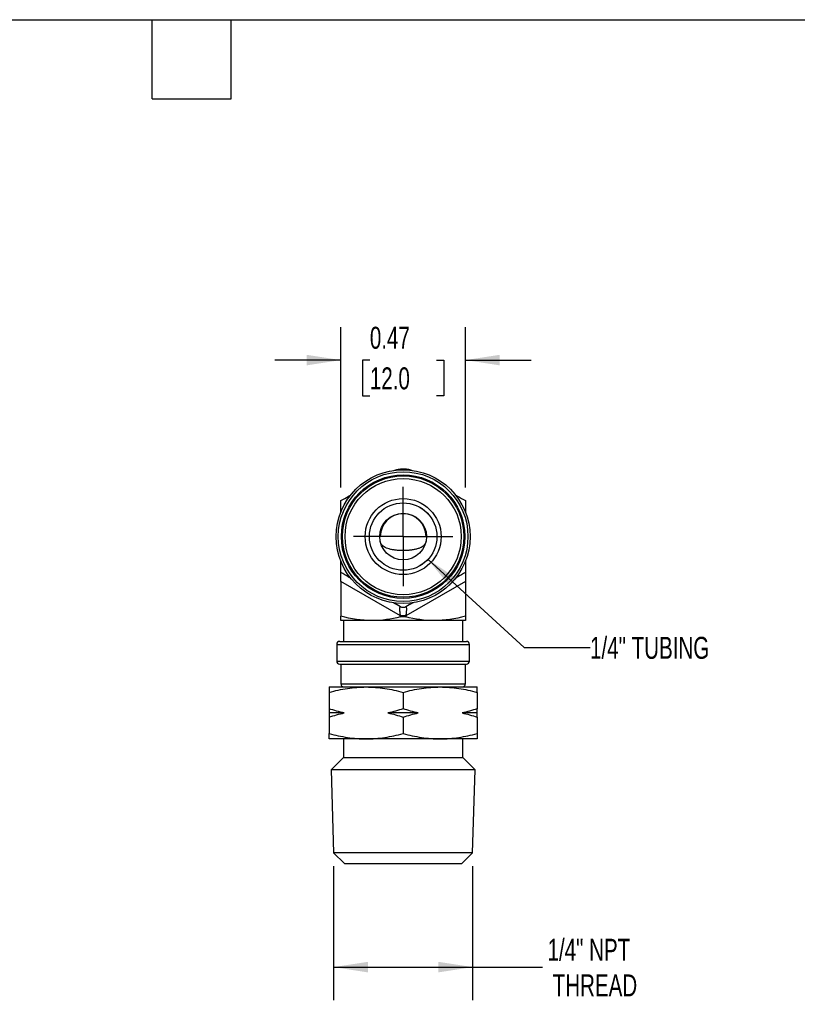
# Model space of a CAD drawing. Header units: inches. Extents: x 0.2 to 10.8, y 0.2 to 8.2.
# Tile 3 of 4: x 4.8 to 7.8, y 4.5 to 8.2. Entities that reach past the tile are written whole.
import ezdxf

# ---------------------------------------------------------------- set-up
doc = ezdxf.new("R2010")
doc.units = ezdxf.units.IN
doc.header["$MEASUREMENT"] = 0
doc.linetypes.add('SLD-Center', pattern=[0.75, 0.6, -0.05, 0.05, -0.05])
doc.linetypes.add('SLD-Solid', pattern=[0])
doc.layers.add('CENTER', color=40, linetype='SLD-Center')
doc.layers.add('DIMENSIONS', color=140, linetype='SLD-Solid', lineweight=25)
doc.layers.add('TEXT', color=140, linetype='SLD-Solid', lineweight=25)
doc.styles.add('SLDTEXTSTYLE0', font='TXT', dxfattribs={"width": 0.7})
doc.dimstyles.new('SLDDIMSTYLE0', dxfattribs={"dimtxt": 0.084961, "dimasz": 0.13, "dimexe": 0, "dimexo": 0.0625, "dimgap": 0.02124, "dimtad": 0, "dimtih": 1, "dimtoh": 1, "dimrnd": 1e-09, "dimzin": 12, "dimdsep": 46, "dimtxsty": 'SLDTEXTSTYLE0', "dimsah": 1, "dimcen": 0.09, "dimadec": 0, "dimazin": 3, "dimtfac": 1, "dimtofl": 0, "dimtmove": 0, "dimatfit": 3, "dimfxl": 0, "dimfrac": 2, "dimtolj": 1, "dimtzin": 12, "dimarcsym": 0})
doc.dimstyles.new('SLDDIMSTYLE2', dxfattribs={"dimtxt": 0.084961, "dimasz": 0.13, "dimexe": 0, "dimexo": 0.0625, "dimgap": 0.02124, "dimtad": 0, "dimtih": 1, "dimtoh": 1, "dimrnd": 1e-09, "dimdsep": 46, "dimtxsty": 'SLDTEXTSTYLE0', "dimsah": 1, "dimcen": 0.09, "dimadec": 0, "dimazin": 2, "dimtfac": 1, "dimtmove": 0, "dimatfit": 0, "dimfxl": 0, "dimfrac": 2, "dimtolj": 1, "dimtzin": 12, "dimarcsym": 0})
doc.dimstyles.new('SLDDIMSTYLE3', dxfattribs={"dimtxt": 0.084961, "dimasz": 0.13, "dimexe": 0, "dimexo": 0.0625, "dimgap": 0.02124, "dimtad": 0, "dimtih": 1, "dimtoh": 1, "dimrnd": 1e-09, "dimzin": 12, "dimdsep": 46, "dimtxsty": 'SLDTEXTSTYLE0', "dimsah": 1, "dimcen": 0, "dimadec": 0, "dimazin": 3, "dimtfac": 1, "dimtofl": 0, "dimtmove": 0, "dimatfit": 3, "dimfxl": 0, "dimfrac": 2, "dimtolj": 1, "dimtzin": 12, "dimarcsym": 0})

# ---------------------------------------------------------------- blocks, each defined once
blk = doc.blocks.new('_D_5')
at = {"layer": 'DIMENSIONS'}
for p, q in [((6.0391, 5.0381), (6.0391, 4.5298)), ((6.5668, 5.0381), (6.5668, 4.5298)), ((6.0391, 4.6548), (6.5668, 4.6548)), ((6.5668, 4.6548), (6.8319, 4.6548))]:
    blk.add_line(p, q, dxfattribs=at)
for points in [[(6.0391, 4.6548), (6.1691, 4.6348), (6.1691, 4.6748)], [(6.5668, 4.6548), (6.4368, 4.6748), (6.4368, 4.6348)]]:
    blk.add_solid(points, dxfattribs=at)
at = {"layer": 'DIMENSIONS', "char_height": 0.08333, "attachment_point": 1, "style": 'SLDTEXTSTYLE0'}
for s, insert in [('1/4" NPT', (6.851, 4.7622)), ('THREAD', (6.8706, 4.6272))]:
    blk.add_mtext(s, dxfattribs=dict(at, insert=insert))
blk = doc.blocks.new('_D_6')
at = {"layer": 'DIMENSIONS'}
for p, q in [((6.3974, 6.2021), (6.7623, 5.8682)), ((6.7623, 5.8682), (7.0123, 5.8682))]:
    blk.add_line(p, q, dxfattribs=at)
blk.add_solid([(6.3974, 6.2021), (6.4798, 6.0996), (6.5068, 6.1291)], dxfattribs=at)
at = {"layer": 'DIMENSIONS', "insert": (7.0123, 5.9081), "char_height": 0.083333, "attachment_point": 1, "style": 'SLDTEXTSTYLE0'}
blk.add_mtext('1/4" TUBING', dxfattribs=at)
blk = doc.blocks.new('_D_7')
at = {"layer": 'DIMENSIONS'}
for p, q in [((6.0667, 6.4749), (6.0667, 7.0833)), ((6.5392, 6.4749), (6.5392, 7.0833)), ((6.0667, 6.9583), (5.8167, 6.9583)), ((6.1767, 6.9583), (6.1482, 6.9583)), ((6.1482, 6.9583), (6.1482, 6.8232)), ((6.4292, 6.9583), (6.4577, 6.9583)), ((6.4577, 6.9583), (6.4577, 6.8232)), ((6.5392, 6.9583), (6.7892, 6.9583)), ((6.1482, 6.8232), (6.1767, 6.8232)), ((6.4577, 6.8232), (6.4292, 6.8232))]:
    blk.add_line(p, q, dxfattribs=at)
for points in [[(6.0667, 6.9583), (5.9367, 6.9783), (5.9367, 6.9383)], [(6.5392, 6.9583), (6.6692, 6.9383), (6.6692, 6.9783)]]:
    blk.add_solid(points, dxfattribs=at)
at = {"layer": 'DIMENSIONS', "char_height": 0.08333, "attachment_point": 1, "style": 'SLDTEXTSTYLE0'}
for s, insert in [('0.47', (6.1767, 7.0847)), ('12.0', (6.1767, 6.9306))]:
    blk.add_mtext(s, dxfattribs=dict(at, insert=insert))
blk = doc.blocks.new('SW_CENTERMARKSYMBOL_0')
at = {"layer": 'CENTER', "color": 0}
for p, q in [((0, 0.1), (0, 0.1886)), ((0, 0), (0, 0.1)), ((-0.1, 0), (-0.1886, 0)), ((0, 0), (-0.1, 0)), ((0, 0), (0, -0.1)), ((0, 0), (0.1, 0)), ((0.1, 0), (0.1886, 0)), ((0, -0.1), (0, -0.1886))]:
    blk.add_line(p, q, dxfattribs=at)

msp = doc.modelspace()

# ---------------------------------------------------------------- linework, layer by layer
for p, q in [((6.2162, 6.2885), (6.2144, 6.2885)), ((6.3915, 6.2885), (6.3897, 6.2885)), ((6.2931, 5.9873), (6.0667, 6.118)), ((6.0667, 6.118), (6.0667, 5.9866)), ((6.5392, 6.118), (6.3128, 5.9873)), ((6.5392, 6.118), (6.5392, 5.9866)), ((6.3128, 5.9873), (6.2931, 5.9873)), ((6.2931, 5.984), (6.2931, 5.9873)), ((6.3128, 5.9873), (6.3128, 5.984)), ((6.1848, 5.9696), (6.0667, 5.9696)), ((6.0766, 5.9696), (6.0766, 5.8908)), ((6.4211, 5.9696), (6.1848, 5.9696)), ((6.5392, 5.9696), (6.4211, 5.9696)), ((6.5293, 5.8908), (6.5293, 5.9696)), ((6.051, 5.879), (6.051, 5.816)), ((6.051, 5.879), (6.303, 5.879)), ((6.0628, 5.8908), (6.303, 5.8908)), ((6.303, 5.8908), (6.5431, 5.8908)), ((6.303, 5.879), (6.5549, 5.879)), ((6.5549, 5.816), (6.5549, 5.879)), ((6.051, 5.816), (6.303, 5.816)), ((6.0628, 5.8042), (6.303, 5.8042)), ((6.0667, 5.8042), (6.0667, 5.7294)), ((6.303, 5.816), (6.5549, 5.816)), ((6.303, 5.8042), (6.5431, 5.8042)), ((6.5392, 5.7294), (6.5392, 5.8042)), ((6.022, 5.7178), (6.1625, 5.7178)), ((6.0667, 5.7294), (6.303, 5.7294)), ((6.1625, 5.7178), (6.4434, 5.7178)), ((6.303, 5.7294), (6.5392, 5.7294)), ((6.4434, 5.7178), (6.5839, 5.7178)), ((6.022, 5.6975), (6.022, 5.6352)), ((6.303, 5.6975), (6.303, 5.6352)), ((6.5839, 5.6975), (6.5839, 5.6352)), ((6.0795, 5.6193), (6.022, 5.6193)), ((6.3604, 5.6193), (6.2455, 5.6193)), ((6.5839, 5.6193), (6.5264, 5.6193)), ((6.022, 5.6034), (6.022, 5.5412)), ((6.303, 5.6034), (6.303, 5.5412)), ((6.5839, 5.6034), (6.5839, 5.5412)), ((6.1625, 5.5209), (6.022, 5.5209)), ((6.0766, 5.5209), (6.0766, 5.45)), ((6.4434, 5.5209), (6.1625, 5.5209)), ((6.5839, 5.5209), (6.4434, 5.5209)), ((6.5293, 5.45), (6.5293, 5.5209)), ((6.0766, 5.45), (6.0298, 5.4032)), ((6.0766, 5.45), (6.5293, 5.45)), ((6.5762, 5.4032), (6.5293, 5.45)), ((6.0298, 5.4032), (6.0391, 5.0881)), ((6.0299, 5.4032), (6.0298, 5.4032)), ((6.5762, 5.4032), (6.0299, 5.4032)), ((6.5668, 5.0881), (6.5762, 5.4032)), ((6.0391, 5.0881), (6.0803, 5.0485)), ((6.0392, 5.0881), (6.0391, 5.0881)), ((6.5668, 5.0881), (6.0392, 5.0881)), ((6.5256, 5.0485), (6.5668, 5.0881)), ((6.0803, 5.0485), (6.5256, 5.0485))]:
    msp.add_line(p, q)
for radius in [0.2539, 0.2461, 0.2343, 0.2303, 0.2205, 0.1441, 0.1281, 0.128, 0.0886]:
    msp.add_circle((6.303, 6.2885), radius)
for centre, radius, start, end in [((6.303, 6.2885), 0.0868, 0, 180), ((6.0628, 5.879), 0.0118, 90, 180), ((6.5431, 5.879), 0.0118, 0, 90), ((6.0628, 5.816), 0.0118, 180, 270), ((6.5431, 5.816), 0.0118, 270, 0), ((6.0785, 5.7294), 0.0118, 180, 260.6332), ((6.5274, 5.7294), 0.0118, 279.3668, 0)]:
    msp.add_arc(centre, radius, start, end)
for points, knots in [([(6.2678, 6.5395), (6.2678, 6.5395), (6.2728, 6.5419), (6.2846, 6.5446), (6.3017, 6.5466), (6.3189, 6.545), (6.3303, 6.5428), (6.3358, 6.5402), (6.3364, 6.5399)], [0, 0, 0, 0, 0.0026566, 0.2346983, 0.5123184, 0.7377839, 0.9698721, 1, 1, 1, 1]), ([(6.0667, 6.4249), (6.0764, 6.4304), (6.0892, 6.4378), (6.1023, 6.4454), (6.1056, 6.4473)], [0, 0, 0, 0, 0.7468161, 1, 1, 1, 1]), ([(6.5012, 6.4468), (6.504, 6.4451), (6.5168, 6.4378), (6.5294, 6.4305), (6.5392, 6.4249)], [0, 0, 0, 0, 0.2246943, 1, 1, 1, 1]), ([(6.0667, 6.3798), (6.0667, 6.3835), (6.0667, 6.3986), (6.0667, 6.4136), (6.0667, 6.4249)], [0, 0, 0, 0, 0.244021, 1, 1, 1, 1]), ([(6.5392, 6.4249), (6.5392, 6.4137), (6.5392, 6.3991), (6.5392, 6.3843), (6.5392, 6.3807)], [0, 0, 0, 0, 0.760004, 1, 1, 1, 1]), ([(6.3897, 6.2709), (6.3896, 6.2704), (6.3893, 6.2681), (6.3877, 6.2637), (6.3846, 6.2577), (6.3791, 6.2521), (6.3717, 6.2474), (6.3624, 6.2434), (6.3511, 6.2401), (6.3382, 6.2377), (6.3243, 6.2361), (6.3124, 6.2354), (6.3005, 6.2353), (6.2887, 6.2356), (6.2749, 6.2367), (6.2618, 6.2386), (6.2499, 6.2414), (6.2393, 6.245), (6.2305, 6.2495), (6.2234, 6.2551), (6.2188, 6.2619), (6.2168, 6.2673), (6.2162, 6.2705), (6.2162, 6.2709)], [0, 0, 0, 0, 0.007519, 0.036456, 0.086767, 0.138435, 0.191044, 0.244938, 0.301946, 0.360685, 0.416335, 0.473669, 0.500048, 0.554627, 0.610806, 0.665381, 0.721505, 0.776733, 0.83348, 0.89019, 0.94859, 0.994737, 1, 1, 1, 1]), ([(6.0667, 6.1521), (6.0667, 6.1632), (6.0667, 6.1778), (6.0667, 6.1927), (6.0667, 6.1962)], [0, 0, 0, 0, 0.759076, 1, 1, 1, 1]), ([(6.5392, 6.1965), (6.5392, 6.193), (6.5392, 6.1781), (6.5392, 6.1634), (6.5392, 6.1521)], [0, 0, 0, 0, 0.234463, 1, 1, 1, 1]), ([(6.1047, 6.1302), (6.1019, 6.1318), (6.0891, 6.1392), (6.0765, 6.1464), (6.0667, 6.1521)], [0, 0, 0, 0, 0.22372, 1, 1, 1, 1]), ([(6.0667, 6.118), (6.0667, 6.1225), (6.0667, 6.127), (6.0667, 6.1355), (6.0667, 6.1394), (6.0667, 6.1457), (6.0667, 6.1482), (6.0667, 6.1514), (6.0667, 6.1521), (6.0667, 6.1521)], [0, 0, 0, 0, 0.25, 0.25, 0.5, 0.5, 0.75, 0.75, 1, 1, 1, 1]), ([(6.5392, 6.1521), (6.5295, 6.1465), (6.5167, 6.1391), (6.5037, 6.1316), (6.5004, 6.1297)], [0, 0, 0, 0, 0.750255, 1, 1, 1, 1]), ([(6.5392, 6.1521), (6.5392, 6.1521), (6.5392, 6.1514), (6.5392, 6.1482), (6.5392, 6.1457), (6.5392, 6.1394), (6.5392, 6.1355), (6.5392, 6.127), (6.5392, 6.1225), (6.5392, 6.118)], [0, 0, 0, 0, 0.25, 0.25, 0.5, 0.5, 0.75, 0.75, 1, 1, 1, 1]), ([(6.2931, 6.0214), (6.2843, 6.0265), (6.2751, 6.0318), (6.2658, 6.0371), (6.2655, 6.0373)], [0, 0, 0, 0, 0.9652829, 1, 1, 1, 1]), ([(6.2931, 5.9873), (6.2929, 5.9886), (6.2925, 5.9911), (6.292, 5.9948), (6.2916, 5.9984), (6.2911, 6.0029), (6.2906, 6.0081), (6.2904, 6.0136), (6.2906, 6.0177), (6.2912, 6.0204), (6.292, 6.0217), (6.2927, 6.0215), (6.2931, 6.0214)], [0, 0, 0, 0, 0.069789, 0.135994, 0.198858, 0.258667, 0.382373, 0.500143, 0.617888, 0.74162, 0.864123, 1, 1, 1, 1]), ([(6.3128, 6.0214), (6.3098, 6.0197), (6.3064, 6.0188), (6.2995, 6.0188), (6.2961, 6.0197), (6.2931, 6.0214)], [0, 0, 0, 0, 0.5, 0.5, 1, 1, 1, 1]), ([(6.3418, 6.0381), (6.3411, 6.0377), (6.3314, 6.0321), (6.3217, 6.0266), (6.3128, 6.0214)], [0, 0, 0, 0, 0.0693855, 1, 1, 1, 1]), ([(6.3128, 6.0214), (6.313, 6.0215), (6.3134, 6.0216), (6.3139, 6.0215), (6.3143, 6.021), (6.3148, 6.02), (6.3153, 6.0177), (6.3155, 6.0136), (6.3153, 6.0081), (6.3147, 6.0018), (6.3139, 5.9947), (6.3132, 5.9898), (6.3128, 5.9873)], [0, 0, 0, 0, 0.069789, 0.135994, 0.198858, 0.258667, 0.382373, 0.500143, 0.617888, 0.74162, 0.864123, 1, 1, 1, 1]), ([(6.2931, 5.984), (6.2961, 5.9848), (6.2995, 5.9852), (6.3064, 5.9852), (6.3098, 5.9848), (6.3128, 5.984)], [0, 0, 0, 0, 0.5, 0.5, 1, 1, 1, 1]), ([(6.022, 5.6975), (6.0451, 5.7037), (6.0684, 5.7088), (6.1152, 5.7159), (6.1387, 5.7178), (6.1625, 5.7178)], [0, 0, 0, 0, 0.5, 0.5, 1, 1, 1, 1]), ([(6.022, 5.7178), (6.022, 5.7178), (6.022, 5.7159), (6.022, 5.7088), (6.022, 5.7037), (6.022, 5.6975)], [0, 0, 0, 0, 0.5, 0.5, 1, 1, 1, 1]), ([(6.1625, 5.7178), (6.1863, 5.7178), (6.2098, 5.7159), (6.2566, 5.7088), (6.2799, 5.7037), (6.303, 5.6975)], [0, 0, 0, 0, 0.5, 0.5, 1, 1, 1, 1]), ([(6.303, 5.6975), (6.3261, 5.7037), (6.3493, 5.7088), (6.3961, 5.7159), (6.4196, 5.7178), (6.4434, 5.7178)], [0, 0, 0, 0, 0.5, 0.5, 1, 1, 1, 1]), ([(6.4434, 5.7178), (6.4672, 5.7178), (6.4907, 5.7159), (6.5375, 5.7088), (6.5608, 5.7037), (6.5839, 5.6975)], [0, 0, 0, 0, 0.5, 0.5, 1, 1, 1, 1]), ([(6.5839, 5.6975), (6.5839, 5.7037), (6.5839, 5.7088), (6.5839, 5.7159), (6.5839, 5.7178), (6.5839, 5.7178)], [0, 0, 0, 0, 0.5, 0.5, 1, 1, 1, 1]), ([(6.022, 5.5412), (6.0451, 5.535), (6.0684, 5.5299), (6.1152, 5.5228), (6.1387, 5.5209), (6.1625, 5.5209)], [0, 0, 0, 0, 0.5, 0.5, 1, 1, 1, 1]), ([(6.022, 5.5209), (6.022, 5.5209), (6.022, 5.5228), (6.022, 5.5299), (6.022, 5.535), (6.022, 5.5412)], [0, 0, 0, 0, 0.5, 0.5, 1, 1, 1, 1]), ([(6.1625, 5.5209), (6.1863, 5.5209), (6.2098, 5.5228), (6.2566, 5.5299), (6.2799, 5.535), (6.303, 5.5412)], [0, 0, 0, 0, 0.5, 0.5, 1, 1, 1, 1]), ([(6.303, 5.5412), (6.3261, 5.535), (6.3493, 5.5299), (6.3961, 5.5228), (6.4196, 5.5209), (6.4434, 5.5209)], [0, 0, 0, 0, 0.5, 0.5, 1, 1, 1, 1]), ([(6.4434, 5.5209), (6.4672, 5.5209), (6.4907, 5.5228), (6.5375, 5.5299), (6.5608, 5.535), (6.5839, 5.5412)], [0, 0, 0, 0, 0.5, 0.5, 1, 1, 1, 1]), ([(6.5839, 5.5412), (6.5839, 5.535), (6.5839, 5.5299), (6.5839, 5.5228), (6.5839, 5.5209), (6.5839, 5.5209)], [0, 0, 0, 0, 0.5, 0.5, 1, 1, 1, 1])]:
    msp.add_open_spline(points, degree=3, knots=knots)
for points in [[(6.1848, 5.9696), (6.1449, 5.9696), (6.1056, 5.9762), (6.0667, 5.9866)], [(6.0667, 5.9696), (6.0667, 5.9696), (6.0667, 5.9762), (6.0667, 5.9866)], [(6.2931, 5.984), (6.2574, 5.9751), (6.2214, 5.9696), (6.1848, 5.9696)], [(6.4211, 5.9696), (6.3845, 5.9696), (6.3485, 5.9751), (6.3128, 5.984)], [(6.5392, 5.9866), (6.5003, 5.9762), (6.461, 5.9696), (6.4211, 5.9696)], [(6.5392, 5.9866), (6.5392, 5.9762), (6.5392, 5.9696), (6.5392, 5.9696)], [(6.0795, 5.6193), (6.0601, 5.6235), (6.041, 5.6289), (6.022, 5.6352)], [(6.022, 5.6352), (6.022, 5.6289), (6.022, 5.6235), (6.022, 5.6193)], [(6.022, 5.6034), (6.0411, 5.6098), (6.0602, 5.6152), (6.0795, 5.6193)], [(6.022, 5.6193), (6.022, 5.6152), (6.022, 5.6097), (6.022, 5.6034)], [(6.303, 5.6352), (6.2839, 5.6289), (6.2648, 5.6235), (6.2455, 5.6193)], [(6.2455, 5.6193), (6.2649, 5.6152), (6.284, 5.6097), (6.303, 5.6034)], [(6.3604, 5.6193), (6.341, 5.6235), (6.3219, 5.6289), (6.303, 5.6352)], [(6.303, 5.6034), (6.322, 5.6098), (6.3411, 5.6152), (6.3604, 5.6193)], [(6.5839, 5.6352), (6.5648, 5.6289), (6.5457, 5.6235), (6.5264, 5.6193)], [(6.5264, 5.6193), (6.5458, 5.6152), (6.5649, 5.6097), (6.5839, 5.6034)], [(6.5839, 5.6193), (6.5839, 5.6235), (6.5839, 5.6289), (6.5839, 5.6352)], [(6.5839, 5.6034), (6.5839, 5.6098), (6.5839, 5.6152), (6.5839, 5.6193)]]:
    msp.add_open_spline(points, degree=3)
at = {"layer": 'TEXT'}
for p, q in [((0.25, 8.25), (10.75, 8.25)), ((5.35, 7.95), (5.35, 8.25)), ((5.65, 7.95), (5.65, 8.25)), ((5.35, 7.95), (5.65, 7.95))]:
    msp.add_line(p, q, dxfattribs=at)

# ---------------------------------------------------------------- block references
at = {"layer": 'CENTER'}
msp.add_blockref('SW_CENTERMARKSYMBOL_0', (6.303, 6.2885), dxfattribs=at)

# ---------------------------------------------------------------- dimensions: what is measured, and where the dimension line sits
at = {"layer": 'DIMENSIONS'}
dim = msp.add_linear_dim(base=(6.0667, 6.9583), p1=(6.5392, 6.4249), p2=(6.0667, 6.4249), angle=0, dimstyle='SLDDIMSTYLE2', dxfattribs=at)
dim.commit()
dim.dimension.update_dxf_attribs({"geometry": '_D_7', "text_midpoint": (6.303, 6.9583), "dimtype": 160})
dim = msp.add_diameter_dim_2p(p1=(6.2086, 6.3748), p2=(6.3974, 6.2021), text='1/4" TUBING', dimstyle='SLDDIMSTYLE3', override={"dimpost": '<>'}, dxfattribs=at)
dim.commit()
dim.dimension.update_dxf_attribs({"geometry": '_D_6', "text_midpoint": (7.3743, 5.8682), "dimtype": 163})
dim = msp.add_linear_dim(base=(6.5668, 4.6548), p1=(6.0391, 5.0881), p2=(6.5668, 5.0881), text='1/4" NPT\\PTHREAD', dimstyle='SLDDIMSTYLE0', dxfattribs=at)
dim.commit()
dim.dimension.update_dxf_attribs({"geometry": '_D_5', "text_midpoint": (7.1012, 4.6548), "dimtype": 160})

doc.saveas('drawing.dxf')
